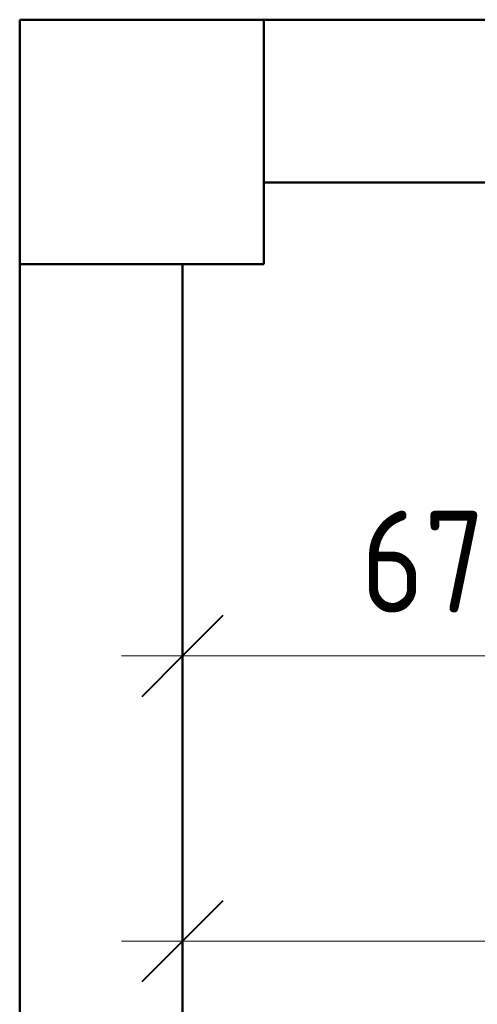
# Model space of a CAD drawing. Header units: millimetres. Extents: x -704 to 18014, y 1231 to 56345.
# Tile 11 of 60: x 7214 to 7777, y 41567 to 42776. Entities that reach past the tile are written whole.
import ezdxf

# ---------------------------------------------------------------- set-up
doc = ezdxf.new("R2010")
doc.units = ezdxf.units.MM
for name, color, linetype, lineweight in [('A-____-____-DIMS', 211, 'Continuous', 9), ('A-____-____-DIMS-50', 211, 'Continuous', 9), ('A-COLS-____-MCUT', 52, 'Continuous', 50), ('A-COLS-____-OTLN', 52, 'Continuous', 20), ('A-WALL-____-MCUT', 113, 'Continuous', 50), ('A-WALL-____-OTLN', 113, 'Continuous', 20)]:
    doc.layers.add(name, color=color, linetype=linetype, lineweight=lineweight)
doc.styles.add('GOST Common_1', font='GOST_Common.ttf', dxfattribs={"width": 0.9, "height": 125})
doc.dimstyles.new('ADSK_Основной_2_5_мм', dxfattribs={"dimscale": 304.8, "dimtxt": 0.412449, "dimasz": 0.328084, "dimexe": 0.246063, "dimexo": 0.000807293, "dimgap": 0.049213, "dimtad": 1, "dimdec": 0, "dimlfac": 304.8, "dimdsep": 46, "dimtxsty": 'GOST Common_1', "dimblk1": 'OBLIQUE', "dimblk2": 'OBLIQUE', "dimsah": 1, "dimcen": 0.09, "dimdle": 0.246063, "dimazin": 2, "dimtfac": 1, "dimtdec": 4, "dimtix": 1, "dimtmove": 0, "dimatfit": 3, "dimfxl": 1, "dimtvp": 1, "dimtolj": 1, "dimtzin": 0, "dimlwd": 20, "dimlwe": 20, "dimarcsym": 2})

# ---------------------------------------------------------------- blocks, each defined once
blk = doc.blocks.new('Прямая форма - 83 new-611963-В_Этаж 03_Канализация')
at = {"layer": 'A-WALL-____-MCUT', "color": 9}
for p, q in [((7000, 0), (4920, 0)), ((7000, -200), (7000, 0)), ((4920, -200), (7000, -200))]:
    blk.add_line(p, q, dxfattribs=at)
blk = doc.blocks.new('Прямая форма - SW - 008-611964-В_Этаж 03_Канализация')
blk.add_blockref('Прямая форма - 83 new-611963-В_Этаж 03_Канализация', (0, 0))
blk = doc.blocks.new('Прямая форма - 83 new-611994-В_Этаж 03_Канализация')
at = {"layer": 'A-COLS-____-MCUT', "color": 9}
for p, q in [((21210.3, 42775.8), (20910.3, 42775.8)), ((20910.3, 42775.8), (20910.3, 42475.8)), ((21210.3, 42475.8), (21210.3, 42775.8)), ((20910.3, 42475.8), (21210.3, 42475.8))]:
    blk.add_line(p, q, dxfattribs=at)
blk = doc.blocks.new('Прямая форма - CRE - 002-611995-В_Этаж 03_Канализация')
blk.add_blockref('Прямая форма - 83 new-611994-В_Этаж 03_Канализация', (-21060.3, -42625.8))
blk = doc.blocks.new('Прямая форма - 83 new-612000-В_Этаж 03_Канализация')
at = {"layer": 'A-WALL-____-MCUT', "color": 9}
for p, q in [((1750, 0), (300, 0)), ((300, 0), (300, -200)), ((300, -200), (1750, -200))]:
    blk.add_line(p, q, dxfattribs=at)
blk = doc.blocks.new('Прямая форма - SW - 005-612001-В_Этаж 03_Канализация')
blk.add_blockref('Прямая форма - 83 new-612000-В_Этаж 03_Канализация', (0, 0))
blk = doc.blocks.new('Прямая форма - CRE - 002-612743-В_Этаж 03_Канализация')
blk.add_blockref('Прямая форма - 83 new-611994-В_Этаж 03_Канализация', (-21060.3, -42625.8))
blk = doc.blocks.new('83 new_ifc_RVT-1-В_Этаж 03_Канализация')
at = {"layer": 'A-COLS-____-OTLN', "color": 253, "lineweight": 20}
for name in ['Прямая форма - CRE - 002-611995-В_Этаж 03_Канализация', 'Прямая форма - CRE - 002-612743-В_Этаж 03_Канализация']:
    blk.add_blockref(name, (21060.3, 42625.8), dxfattribs=at)
at = {"layer": 'A-WALL-____-OTLN', "color": 253, "lineweight": 20}
blk.add_blockref('Прямая форма - SW - 005-612001-В_Этаж 03_Канализация', (20910.3, 42775.8), dxfattribs=at)
at = {"layer": 'A-WALL-____-OTLN', "color": 253, "lineweight": 20, "rotation": 90}
blk.add_blockref('Прямая форма - SW - 008-611964-В_Этаж 03_Канализация', (20910.3, 35475.8), dxfattribs=at)
blk = doc.blocks.new('DIMBLOCK5-В_Этаж 03_Канализация')
at = {"layer": 'A-____-____-DIMS-50', "lineweight": 20}
for p, q in [((8089.4, 41994.8), (8089.4, 42309.7)), ((7414.4, 41994.8), (7414.4, 42069.8)), ((7339.4, 41994.8), (8164.4, 41994.8)), ((7414.4, 41994.8), (7414.4, 41990.5)), ((8089.4, 41994.8), (8089.4, 41919.8))]:
    blk.add_line(p, q, dxfattribs=at)
at = {"layer": 'A-____-____-DIMS-50', "lineweight": 40}
for p, q in [((7414.4, 41994.8), (7464.4, 42044.8)), ((8089.4, 41994.8), (8139.4, 42044.8)), ((7414.4, 41994.8), (7364.4, 41944.8)), ((8089.4, 41994.8), (8039.4, 41944.8))]:
    blk.add_line(p, q, dxfattribs=at)
at = {"layer": 'A-____-____-DIMS-50', "color": 0, "lineweight": 20, "insert": (7633.7, 42173.2), "char_height": 125, "width": 283.816, "attachment_point": 1, "line_spacing_factor": 1.022761, "style": 'GOST Common_1'}
blk.add_mtext('675', dxfattribs=at)
blk = doc.blocks.new('_Oblique')
at = {"color": 0, "linetype": 'ByBlock', "lineweight": -2}
blk.add_line((-0.5, -0.5), (0.5, 0.5), dxfattribs=at)
blk = doc.blocks.new('DIMBLOCK6-В_Этаж 03_Канализация')
at = {"layer": 'A-____-____-DIMS-50', "lineweight": 20}
for p, q in [((9164.4, 41644.8), (9164.4, 41840.8)), ((7414.4, 41644.8), (7414.4, 41719.8)), ((7339.4, 41644.8), (9239.4, 41644.8)), ((7414.4, 41644.8), (7414.4, 41640.5)), ((9164.4, 41644.8), (9164.4, 41569.8))]:
    blk.add_line(p, q, dxfattribs=at)
at = {"layer": 'A-____-____-DIMS-50', "lineweight": 40}
for p, q in [((7414.4, 41644.8), (7464.4, 41694.8)), ((9164.4, 41644.8), (9214.4, 41694.8)), ((7414.4, 41644.8), (7364.4, 41594.8)), ((9164.4, 41644.8), (9114.4, 41594.8))]:
    blk.add_line(p, q, dxfattribs=at)
at = {"layer": 'A-____-____-DIMS-50', "color": 0, "lineweight": 20, "insert": (8143.5, 41823.2), "char_height": 125, "width": 350.296, "attachment_point": 1, "line_spacing_factor": 1.022761, "style": 'GOST Common_1'}
blk.add_mtext('1750', dxfattribs=at)

msp = doc.modelspace()

# ---------------------------------------------------------------- block references
at = {"lineweight": 9}
msp.add_blockref('83 new_ifc_RVT-1-В_Этаж 03_Канализация', (-13695.8693, 0), dxfattribs=at)

# ---------------------------------------------------------------- dimensions: what is measured, and where the dimension line sits
at = {"layer": 'A-____-____-DIMS', "lineweight": 20}
for base, p1, p2, override, picture, middle in [((8089.4141, 41994.8327), (7414.4141, 42065.5433), (8089.4141, 42384.744), {"dimpost": '<>', "dimfxl": 746.668636}, 'DIMBLOCK5-В_Этаж 03_Канализация', (7751.9141, 42072.3327)), ((9164.4141, 41644.8327), (7414.4141, 41715.5433), (9164.4141, 41915.8309), {"dimpost": '<>', "dimfxl": 1761.424171}, 'DIMBLOCK6-В_Этаж 03_Канализация', (8289.4141, 41722.3327))]:
    dim = msp.add_linear_dim(base=base, p1=p1, p2=p2, dimstyle='ADSK_Основной_2_5_мм', override=override, dxfattribs=at)
    dim.commit()
    dim.dimension.update_dxf_attribs({"geometry": picture, "text_midpoint": middle})

doc.saveas('drawing.dxf')
